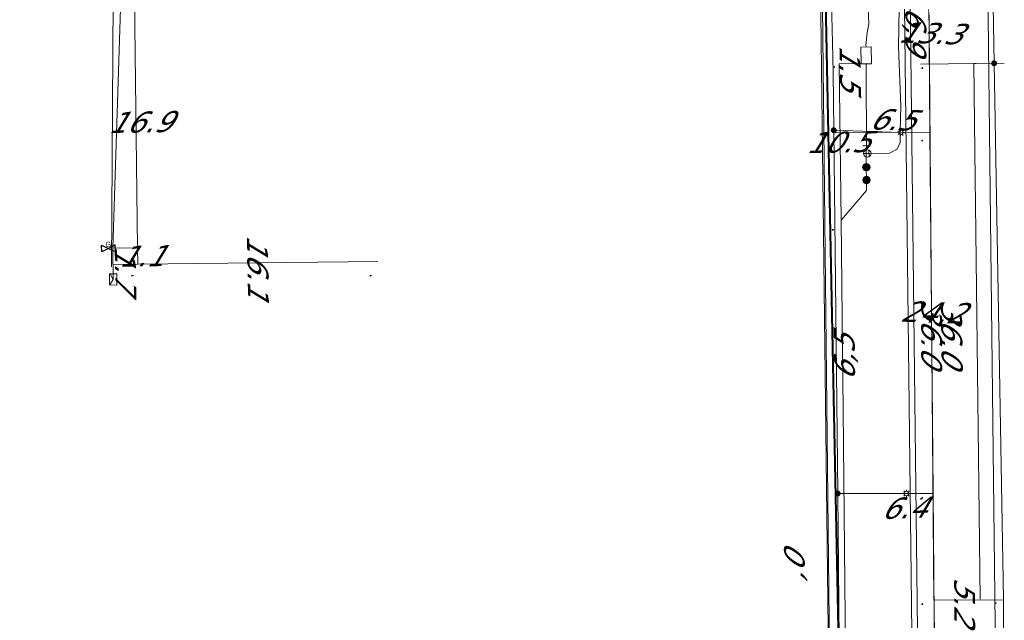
# Model space of a CAD drawing. Header units: metres. Extents: x 124576 to 133557, y 395865 to 402386.
# Tile 229 of 256: x 127866 to 127933, y 401805 to 401845. Entities that reach past the tile are written whole.
import ezdxf
from ezdxf.enums import TextEntityAlignment as Align

# ---------------------------------------------------------------- set-up
doc = ezdxf.new("R2010")
doc.units = ezdxf.units.M
doc.header["$MEASUREMENT"] = 0
for name, color, linetype, lineweight, true_color in [('LG_AanduidingEisVoorzorgsmaatregel', 7, 'Continuous', 40, 0xf7284a), ('LG_Datatransport_KPN_BV', 3, 'Continuous', 13, 0x00ff00), ('LG_Datatransport_Ziggo_BV', 3, 'Continuous', 13, 0x00ff00), ('LG_Gas_Hoge_Druk', 7, 'Continuous', 13, 0xff9b00), ('LG_Gas_Hoge_Druk_Enexis_Netbeheer_BV', 7, 'Continuous', 13, 0xff9b00), ('LG_Gas_Lage_Druk', 7, 'Continuous', 13, 0xffdc7d), ('LG_Gas_Lage_Druk_Enexis_Netbeheer_BV', 7, 'Continuous', 13, 0xffdc7d), ('LG_Gas_Lage_Druk_P_Enexis_Netbeheer_BV', 7, 'Continuous', 13, 0xffdc7d), ('LG_Laag_Spanning_Enexis_Netbeheer_BV', 7, 'Continuous', 13, 0x960000), ('LG_Midden_Spanning_Enexis_Netbeheer_BV', 7, 'Continuous', 13, 0xd20000), ('LG_unet-4_Brabant_Water', 5, 'Continuous', 13, 0x0000ff), ('MV_Datatransport_lijn', 3, 'Continuous', 0, 0x00ff00)]:
    doc.layers.add(name, color=color, linetype=linetype, lineweight=lineweight, true_color=true_color)
for name, color, linetype, lineweight in [('LG_Laag_Spanning_P_Enexis_Netbeheer_BV', 7, 'Continuous', 0), ('LG_Midden_Spanning_P_Enexis_Netbeheer_BV', 7, 'Continuous', 0), ('MV_Datatransport', 7, 'Continuous', 0), ('MV_Gas_Lage_Druk', 7, 'Continuous', 0), ('MV_Gas_Lage_Druk_lijn', 7, 'Continuous', 0), ('MV_Gas_Lage_Druk_pijl', 7, 'Continuous', 0), ('MV_Laag_Spanning', 7, 'Continuous', 0), ('MV_Laag_Spanning_pijl', 7, 'Continuous', 0), ('MV_Midden_Spanning', 7, 'Continuous', 0), ('MV_Midden_Spanning_lijn', 7, 'Continuous', 0), ('MV_Midden_Spanning_pijl', 7, 'Continuous', 0), ('MV_unet-4', 7, 'Continuous', 0)]:
    doc.layers.add(name, color=color, linetype=linetype, lineweight=lineweight)
doc.styles.add('Klic_Annotatie', font='verdanai.ttf', dxfattribs={"oblique": 20, "height": 1.4})
doc.styles.add('Style-Arial Narrow', font='ARIALN.TTF')

# ---------------------------------------------------------------- blocks, each defined once
blk = doc.blocks.new('Mof')
at = {"layer": 'LG_Laag_Spanning_P_Enexis_Netbeheer_BV'}
h = blk.add_hatch(color=256, dxfattribs=at)
edge = h.paths.add_edge_path()
edge.add_arc((0, 0), 2, 0, 360)
blk = doc.blocks.new('Mof_1')
at = {"layer": 'LG_Midden_Spanning_P_Enexis_Netbeheer_BV'}
h = blk.add_hatch(color=256, dxfattribs=at)
edge = h.paths.add_edge_path()
edge.add_arc((0, 0), 2, 0, 360)
blk = doc.blocks.new('Streetlight')
at = {"layer": 'LG_Laag_Spanning_P_Enexis_Netbeheer_BV'}
for p, q in [((-1.77, 1.77), (-1.06, 1.06)), ((0, 2.5), (0, 1.5)), ((1.77, 1.77), (1.06, 1.06)), ((-1.06, -1.06), (-1.77, -1.77)), ((0, -1.5), (0, -2.5)), ((1.06, -1.06), (1.77, -1.77))]:
    blk.add_line(p, q, dxfattribs=at)
at = {"layer": 'LG_Laag_Spanning_P_Enexis_Netbeheer_BV', "flags": 128}
for points in [[(-2.5, 0), (-1.5, 0)], [(1.5, 0), (2.5, 0)]]:
    blk.add_lwpolyline(points, dxfattribs=at)
at = {"layer": 'LG_Laag_Spanning_P_Enexis_Netbeheer_BV'}
blk.add_circle((0, 0), 1.5, dxfattribs=at)
blk = doc.blocks.new('Overgangsstuk')
at = {"layer": 'LG_Gas_Lage_Druk_P_Enexis_Netbeheer_BV'}
for radius in [2.5, 2, 1.5, 1, 0.5]:
    blk.add_circle((0, 0), radius, dxfattribs=at)
blk = doc.blocks.new('DeliveryPoint_1')
at = {"layer": 'LG_Gas_Lage_Druk_P_Enexis_Netbeheer_BV', "flags": 128}
blk.add_lwpolyline([(-3.75, -2.5), (3.75, -2.5), (3.75, 2.5), (-3.75, 2.5), (-3.75, -2.5)], close=True, dxfattribs=at)
blk.add_lwpolyline([(-3.75, 2.5), (-3.75, 2.16), (0, 0), (3.75, 2.16)], dxfattribs=at)
blk = doc.blocks.new('Verloopstuk')
at = {"layer": 'LG_Gas_Lage_Druk_P_Enexis_Netbeheer_BV', "lineweight": 30, "flags": 128}
for points in [[(-3.02, -0.01), (-7.65, -2.3), (-7.57, 2.29), (-3.02, -0.01)], [(-3.02, -0.01), (1.62, -2.3), (1.54, 2.29), (-3.02, -0.01)]]:
    blk.add_lwpolyline(points, close=True, dxfattribs=at)
at = {"layer": 'LG_Gas_Lage_Druk_P_Enexis_Netbeheer_BV', "color": 7, "linetype": 'Continuous', "style": 'Style-Arial Narrow'}
blk.add_text('G', height=3.5, dxfattribs=at).set_placement((-3.05, 2.63), align=Align.MIDDLE_CENTER)
blk = doc.blocks.new('Tstuk')
at = {"layer": 'LG_Gas_Lage_Druk_P_Enexis_Netbeheer_BV'}
for p, q in [((-2.28, 1.77), (2.28, 1.77)), ((0, -1.77), (0, 1.77))]:
    blk.add_line(p, q, dxfattribs=at)
blk.add_circle((0, 0.73), 2.5, dxfattribs=at)
blk = doc.blocks.new('Afsluiter')
at = {"layer": 'LG_Gas_Lage_Druk_P_Enexis_Netbeheer_BV'}
blk.add_line((0, -2.5), (0, 2.5), dxfattribs=at)
blk.add_solid([(-0.25, 2.5), (0.25, 2.5), (-0.25, -2.5), (0.25, -2.5)], dxfattribs=at)
blk = doc.blocks.new('m_pijl')
at = {"layer": 'MV_Laag_Spanning_pijl'}
blk.add_hatch(color=7, dxfattribs=at).paths.add_polyline_path([(-1, -0.33), (-1, 0), (-1, 0.33), (0, 0)])
at = {"layer": 'MV_Laag_Spanning_pijl', "flags": 128}
blk.add_lwpolyline([(-1, 0), (-1, 0.33), (0, 0), (-1, -0.33), (-1, 0)], close=True, dxfattribs=at)
blk = doc.blocks.new('m_pijl_1')
at = {"layer": 'MV_Midden_Spanning_pijl'}
blk.add_hatch(color=7, dxfattribs=at).paths.add_polyline_path([(-1, -0.33), (-1, 0), (-1, 0.33), (0, 0)])
at = {"layer": 'MV_Midden_Spanning_pijl', "flags": 128}
blk.add_lwpolyline([(-1, 0), (-1, 0.33), (0, 0), (-1, -0.33), (-1, 0)], close=True, dxfattribs=at)
blk = doc.blocks.new('m_pijl_2')
at = {"layer": 'MV_Gas_Lage_Druk_pijl'}
blk.add_hatch(color=7, dxfattribs=at).paths.add_polyline_path([(-1, -0.33), (-1, 0), (-1, 0.33), (0, 0)])
at = {"layer": 'MV_Gas_Lage_Druk_pijl', "flags": 128}
blk.add_lwpolyline([(-1, 0), (-1, 0.33), (0, 0), (-1, -0.33), (-1, 0)], close=True, dxfattribs=at)

msp = doc.modelspace()

# ---------------------------------------------------------------- linework, layer by layer
at = {"layer": 'LG_AanduidingEisVoorzorgsmaatregel', "flags": 128}
msp.add_lwpolyline([(127923.014, 401723.419), (127919.405, 401901.81), (127919.596, 402059.144), (127915.462, 402161.148), (127915.819, 402188.747), (127894.072, 402189.123), (127887.916, 402190.701), (127883.248, 402192.858), (127875.544, 402203.826), (127874.361, 402211.527), (127875.281, 402255.335), (127879.011, 402370.177)], dxfattribs=at)
at = {"layer": 'LG_Datatransport_KPN_BV', "flags": 128}
for points in [[(127926.578, 401781.057), (127925.81, 401846.06), (127925.602, 401863.604), (127925.278, 401891.048), (127923.734, 402000), (127923.731, 402000.267)], [(127920.294, 401846.059), (127921.004, 401782.138), (127921.611, 401723.714)]]:
    msp.add_lwpolyline(points, dxfattribs=at)
at = {"layer": 'LG_Datatransport_Ziggo_BV', "flags": 128}
for points in [[(127931.831, 401842.255), (127930.979, 401891.087), (127930.908, 401899.38), (127929.264, 402000.006), (127928.452, 402078.937), (127928.296, 402079.266), (127927.979, 402079.445), (127924.007, 402079.439), (127923.696, 402079.846), (127923.522, 402080.327), (127922.955, 402105.072), (127922.126, 402155.323), (127921.491, 402182.458), (127921.301, 402183.33), (127920.951, 402183.902), (127920.454, 402184.352), (127919.85, 402184.644), (127919.188, 402184.753), (127859.856, 402185.962), (127769.868, 402188.083)], [(127932.943, 401721.33), (127932.779, 401749.861), (127932.714, 401751.4), (127932.458, 401806.274), (127931.831, 401842.255)]]:
    msp.add_lwpolyline(points, dxfattribs=at)
at = {"layer": 'LG_Gas_Hoge_Druk', "flags": 128}
msp.add_lwpolyline([(127923.231, 401842.223), (127923.585, 401842.227), (127923.586, 401842.227), (127923.588, 401842.227), (127923.589, 401842.228), (127923.59, 401842.228), (127923.591, 401842.229), (127923.592, 401842.23), (127923.593, 401842.231), (127923.594, 401842.232), (127923.594, 401842.233), (127923.595, 401842.234), (127923.595, 401842.235), (127923.595, 401842.237), (127923.582, 401843.346), (127923.582, 401843.347), (127923.582, 401843.349), (127923.581, 401843.35), (127923.581, 401843.351), (127923.58, 401843.352), (127923.579, 401843.353), (127923.578, 401843.354), (127923.577, 401843.355), (127923.576, 401843.355), (127923.575, 401843.356), (127923.574, 401843.356), (127923.572, 401843.356), (127922.888, 401843.348), (127922.887, 401843.348), (127922.885, 401843.348), (127922.884, 401843.347), (127922.883, 401843.347), (127922.882, 401843.346), (127922.881, 401843.345), (127922.88, 401843.344), (127922.879, 401843.343), (127922.879, 401843.342), (127922.878, 401843.341), (127922.878, 401843.34), (127922.878, 401843.338), (127922.891, 401842.229), (127922.891, 401842.228), (127922.891, 401842.226), (127922.892, 401842.225), (127922.892, 401842.224), (127922.893, 401842.223), (127922.894, 401842.222), (127922.895, 401842.221), (127922.896, 401842.22), (127922.897, 401842.22), (127922.898, 401842.219), (127922.899, 401842.219), (127922.901, 401842.219), (127923.231, 401842.223)], dxfattribs=at)
at = {"layer": 'LG_Gas_Hoge_Druk_Enexis_Netbeheer_BV', "flags": 128}
msp.add_lwpolyline([(127923.295, 401848.198), (127923.308, 401847.841), (127923.321, 401847.491), (127923.356, 401846.515), (127923.414, 401844.901), (127923.292, 401844.303), (127923.224, 401843.465), (127923.226, 401843.342)], dxfattribs=at)
at = {"layer": 'LG_Gas_Lage_Druk', "flags": 128}
msp.add_lwpolyline([(127923.231, 401842.223), (127923.585, 401842.227), (127923.586, 401842.227), (127923.588, 401842.227), (127923.589, 401842.228), (127923.59, 401842.228), (127923.591, 401842.229), (127923.592, 401842.23), (127923.593, 401842.231), (127923.594, 401842.232), (127923.594, 401842.233), (127923.595, 401842.234), (127923.595, 401842.235), (127923.595, 401842.237), (127923.582, 401843.346), (127923.582, 401843.347), (127923.582, 401843.349), (127923.581, 401843.35), (127923.581, 401843.351), (127923.58, 401843.352), (127923.579, 401843.353), (127923.578, 401843.354), (127923.577, 401843.355), (127923.576, 401843.355), (127923.575, 401843.356), (127923.574, 401843.356), (127923.572, 401843.356), (127922.888, 401843.348), (127922.887, 401843.348), (127922.885, 401843.348), (127922.884, 401843.347), (127922.883, 401843.347), (127922.882, 401843.346), (127922.881, 401843.345), (127922.88, 401843.344), (127922.879, 401843.343), (127922.879, 401843.342), (127922.878, 401843.341), (127922.878, 401843.34), (127922.878, 401843.338), (127922.891, 401842.229), (127922.891, 401842.228), (127922.891, 401842.226), (127922.892, 401842.225), (127922.892, 401842.224), (127922.893, 401842.223), (127922.894, 401842.222), (127922.895, 401842.221), (127922.896, 401842.22), (127922.897, 401842.22), (127922.898, 401842.219), (127922.899, 401842.219), (127922.901, 401842.219), (127923.231, 401842.223)], dxfattribs=at)
at = {"layer": 'LG_Gas_Lage_Druk_Enexis_Netbeheer_BV'}
for p, q in [((127873.151, 401846.739), (127872.629, 401829.838)), ((127925.418, 401843.363), (127925.565, 401839.364)), ((127923.265, 401836.717), (127923.243, 401836.197)), ((127923.243, 401836.197), (127923.244, 401835.28)), ((127923.244, 401835.28), (127923.258, 401834.42))]:
    msp.add_line(p, q, dxfattribs=at)
at = {"layer": 'LG_Gas_Lage_Druk_Enexis_Netbeheer_BV', "flags": 128}
for points in [[(127923.243, 401836.197), (127924.794, 401836.219), (127925.319, 401836.487), (127925.511, 401836.929), (127925.53, 401837.688), (127925.565, 401839.364), (127925.418, 401843.363), (127925.445, 401846.017)], [(127923.231, 401842.233), (127923.234, 401841.647), (127923.265, 401836.717)], [(127923.258, 401834.42), (127923.258, 401833.706), (127921.551, 401831.712), (127921.643, 401823.01), (127921.686, 401818.954), (127921.858, 401802.731), (127922.112, 401778.682), (127922.185, 401771.748), (127922.231, 401770.46), (127922.314, 401768.549), (127922.252, 401765.481), (127922.32, 401759.015), (127922.434, 401748.227), (127922.506, 401741.457), (127922.696, 401723.485)], [(127872.629, 401829.838), (127872.629, 401829.138), (127872.634, 401828.338), (127872.641, 401827.739)]]:
    msp.add_lwpolyline(points, dxfattribs=at)
at = {"layer": 'LG_Laag_Spanning_Enexis_Netbeheer_BV'}
for p, q in [((127921.058, 401837.756), (127925.572, 401837.614)), ((127921.322, 401813.364), (127925.938, 401813.364))]:
    msp.add_line(p, q, dxfattribs=at)
at = {"layer": 'LG_Laag_Spanning_Enexis_Netbeheer_BV', "flags": 128}
for points in [[(127926.188, 401846.691), (127927.304, 401750.094), (127927.591, 401723.574), (127927.603, 401722.453)], [(127926.188, 401846.691), (127927.304, 401750.094), (127927.591, 401723.574), (127927.603, 401722.453)], [(127920.93, 401845.792), (127920.936, 401845.448), (127920.981, 401843.642), (127921.016, 401841.642), (127921.058, 401837.756), (127921.322, 401813.364), (127921.428, 401803.524), (127921.452, 401801.525), (127921.593, 401790.392), (127921.808, 401773.463), (127921.828, 401771.463), (127921.869, 401766.125), (127922.083, 401738.326), (127922.144, 401730.33), (127922.151, 401729.033)], [(127920.93, 401845.792), (127920.936, 401845.448), (127920.981, 401843.642), (127921.016, 401841.642), (127921.058, 401837.756), (127921.322, 401813.364), (127921.428, 401803.524), (127921.452, 401801.525), (127921.593, 401790.392), (127921.808, 401773.463), (127921.828, 401771.463), (127921.869, 401766.125), (127922.083, 401738.326), (127922.144, 401730.33), (127922.151, 401729.033)]]:
    msp.add_lwpolyline(points, dxfattribs=at)
at = {"layer": 'LG_Midden_Spanning_Enexis_Netbeheer_BV', "flags": 128}
for points in [[(127931.831, 401842.255), (127930.979, 401891.087), (127930.908, 401899.38)], [(127931.831, 401842.255), (127930.979, 401891.087), (127930.908, 401899.38)], [(127932.943, 401721.33), (127932.779, 401749.861), (127932.714, 401751.4), (127932.458, 401806.274), (127931.831, 401842.255)], [(127932.943, 401721.33), (127932.779, 401749.861), (127932.714, 401751.4), (127932.458, 401806.274), (127931.831, 401842.255)]]:
    msp.add_lwpolyline(points, dxfattribs=at)
at = {"layer": 'LG_unet-4_Brabant_Water', "flags": 128}
for points in [[(127932.954, 401721.328), (127932.52, 401750.01), (127932.05, 401790.98), (127930.91, 401890.08), (127929.64, 402000), (127929.13, 402060.84)], [(127872.52, 401828.59), (127872.64, 401846.6), (127873.19, 401847.48)], [(127921.32, 401767.46), (127920.73, 401800.49), (127920.36, 401830.86), (127920.16, 401847.43)]]:
    msp.add_lwpolyline(points, dxfattribs=at)
at = {"layer": 'MV_Datatransport_lijn'}
msp.add_line((127930.479, 401842.239), (127931.831, 401842.255), dxfattribs=at)
at = {"layer": 'MV_Datatransport_lijn', "flags": 128}
msp.add_lwpolyline([(127930.889, 401806.27), (127930.759, 401817.725), (127930.608, 401830.931), (127930.546, 401836.36), (127930.479, 401842.239)], dxfattribs=at)
at = {"layer": 'MV_Gas_Lage_Druk_lijn'}
msp.add_line((127874.284, 401829.858), (127872.629, 401829.838), dxfattribs=at)
at = {"layer": 'MV_Gas_Lage_Druk_pijl'}
for p, q in [((127874.284, 401829.858), (127874.083, 401846.75)), ((127922.901, 401842.229), (127921.424, 401842.211)), ((127921.424, 401842.211), (127921.551, 401831.712)), ((127874.297, 401828.758), (127874.284, 401829.858)), ((127872.63, 401828.738), (127874.297, 401828.758)), ((127874.297, 401828.758), (127890.428, 401828.952))]:
    msp.add_line(p, q, dxfattribs=at)
at = {"layer": 'MV_Laag_Spanning_pijl'}
for p, q in [((127927.41, 401850.93), (127927.524, 401837.631)), ((127927.524, 401837.631), (127921.024, 401837.575)), ((127927.524, 401837.632), (127927.731, 401813.433)), ((127921.322, 401813.364), (127927.731, 401813.364))]:
    msp.add_line(p, q, dxfattribs=at)
at = {"layer": 'MV_Laag_Spanning_pijl', "flags": 128}
msp.add_lwpolyline([(127927.731, 401813.434), (127927.921, 401791.296), (127927.931, 401790.435)], dxfattribs=at)
at = {"layer": 'MV_Midden_Spanning_lijn'}
msp.add_line((127926.882, 401842.205), (127932.515, 401842.262), dxfattribs=at)
at = {"layer": 'MV_Midden_Spanning_pijl'}
for p, q in [((127927.485, 401842.211), (127927.431, 401850.747)), ((127927.793, 401806.209), (127927.485, 401842.208)), ((127927.794, 401806.209), (127932.458, 401806.231))]:
    msp.add_line(p, q, dxfattribs=at)
at = {"layer": 'MV_Midden_Spanning_pijl', "flags": 128}
msp.add_lwpolyline([(127928.423, 401749.288), (127927.921, 401791.296), (127927.794, 401806.209)], dxfattribs=at)

# ---------------------------------------------------------------- block references
at = {"layer": 'LG_Gas_Lage_Druk_P_Enexis_Netbeheer_BV', "xscale": 0.1, "yscale": 0.1, "zscale": 0.1}
for name, p, rotation in [('Afsluiter', (127923.265, 401836.717), 272), ('Tstuk', (127923.243, 401836.197), 272), ('Overgangsstuk', (127923.244, 401835.28), 89), ('Overgangsstuk', (127923.258, 401834.42), 90), ('DeliveryPoint_1', (127872.641, 401827.739), 89)]:
    msp.add_blockref(name, p, dxfattribs=dict(at, rotation=rotation))
at = {"layer": 'LG_Gas_Lage_Druk_P_Enexis_Netbeheer_BV', "color": 7, "linetype": 'Continuous', "xscale": 0.1, "yscale": 0.1, "zscale": 0.1, "rotation": 2}
msp.add_blockref('Verloopstuk', (127872.629, 401829.838), dxfattribs=at)
at = {"layer": 'LG_Laag_Spanning_P_Enexis_Netbeheer_BV', "xscale": 0.1, "yscale": 0.1, "zscale": 0.1}
for p in [(127921.058, 401837.756), (127921.322, 401813.364)]:
    msp.add_blockref('Mof', p, dxfattribs=at)
for p, rotation in [((127925.572, 401837.614), 37), ((127925.938, 401813.364), 45)]:
    msp.add_blockref('Streetlight', p, dxfattribs=dict(at, rotation=rotation))
at = {"layer": 'LG_Midden_Spanning_P_Enexis_Netbeheer_BV', "xscale": 0.1, "yscale": 0.1, "zscale": 0.1, "rotation": 2}
msp.add_blockref('Mof_1', (127931.831, 401842.255), dxfattribs=at)
at = {"layer": 'MV_Gas_Lage_Druk_pijl', "xscale": 0.1, "yscale": 0.1, "zscale": 0.1}
for p, rotation in [((127921, 401842), 181), ((127921, 401831), 271), ((127874, 401829), 90)]:
    msp.add_blockref('m_pijl_2', p, dxfattribs=dict(at, rotation=rotation))
for p in [(127874, 401828), (127890, 401828)]:
    msp.add_blockref('m_pijl_2', p, dxfattribs=at)
at = {"layer": 'MV_Laag_Spanning_pijl', "xscale": 0.1, "yscale": 0.1, "zscale": 0.1}
for p, rotation in [((127927, 401837), 271), ((127921, 401837), 181), ((127927, 401813), 271)]:
    msp.add_blockref('m_pijl', p, dxfattribs=dict(at, rotation=rotation))
msp.add_blockref('m_pijl', (127927, 401813), dxfattribs=at)
at = {"layer": 'MV_Midden_Spanning_pijl', "xscale": 0.1, "yscale": 0.1, "zscale": 0.1, "rotation": 90}
for p in [(127927, 401842), (127927, 401806)]:
    msp.add_blockref('m_pijl_1', p, dxfattribs=at)
at = {"layer": 'MV_Midden_Spanning_pijl', "xscale": 0.1, "yscale": 0.1, "zscale": 0.1}
msp.add_blockref('m_pijl_1', (127932, 401806), dxfattribs=at)

# ---------------------------------------------------------------- texts
at = {"layer": 'MV_Datatransport', "style": 'Klic_Annotatie', "oblique": 20}
for s, rotation, p in [('6,9', 269.9, (127926.576, 401844.582)), ('36.0', 271, (127928.984, 401824.198)), ('6,5', 90.6, (127921.767, 401822.423))]:
    msp.add_text(s, height=1.4, rotation=rotation, dxfattribs=at).set_placement(p, align=Align.MIDDLE_CENTER)
at = {"layer": 'MV_Gas_Lage_Druk', "style": 'Klic_Annotatie', "oblique": 20}
for s, rotation, p in [('1.5', 271, (127922.165, 401842.02)), ('16.9', 1, (127874.383, 401838.306)), ('10.5', 1, (127921.288, 401836.959)), ('1.1', 1, (127874.49, 401829.31)), ('16.1', 271, (127882.365, 401828.655)), ('1.7', 271, (127873.466, 401828.548))]:
    msp.add_text(s, height=1.4, rotation=rotation, dxfattribs=at).set_placement(p, align=Align.MIDDLE_CENTER)
at = {"layer": 'MV_Laag_Spanning', "style": 'Klic_Annotatie', "oblique": 20}
for s, rotation, p in [('13.3', 358, (127927.467, 401844.281)), ('6.5', 358, (127924.939, 401838.471)), ('24.2', 358, (127927.628, 401825.533)), ('6.4', 2, (127925.716, 401812.394))]:
    msp.add_text(s, height=1.4, rotation=rotation, dxfattribs=at).set_placement(p, align=Align.MIDDLE_CENTER)
at = {"layer": 'MV_Midden_Spanning', "style": 'Klic_Annotatie', "oblique": 20}
for s, p in [('36.0', (127927.639, 401824.209)), ('5.2', (127929.857, 401806.219))]:
    msp.add_text(s, height=1.4, rotation=270, dxfattribs=at).set_placement(p, align=Align.MIDDLE_CENTER)
at = {"layer": 'MV_unet-4', "style": 'Klic_Annotatie', "oblique": 20}
msp.add_text(',0', height=1.4, rotation=88.4, dxfattribs=at).set_placement((127918.39, 401808.39), align=Align.MIDDLE_CENTER)

doc.saveas('drawing.dxf')
